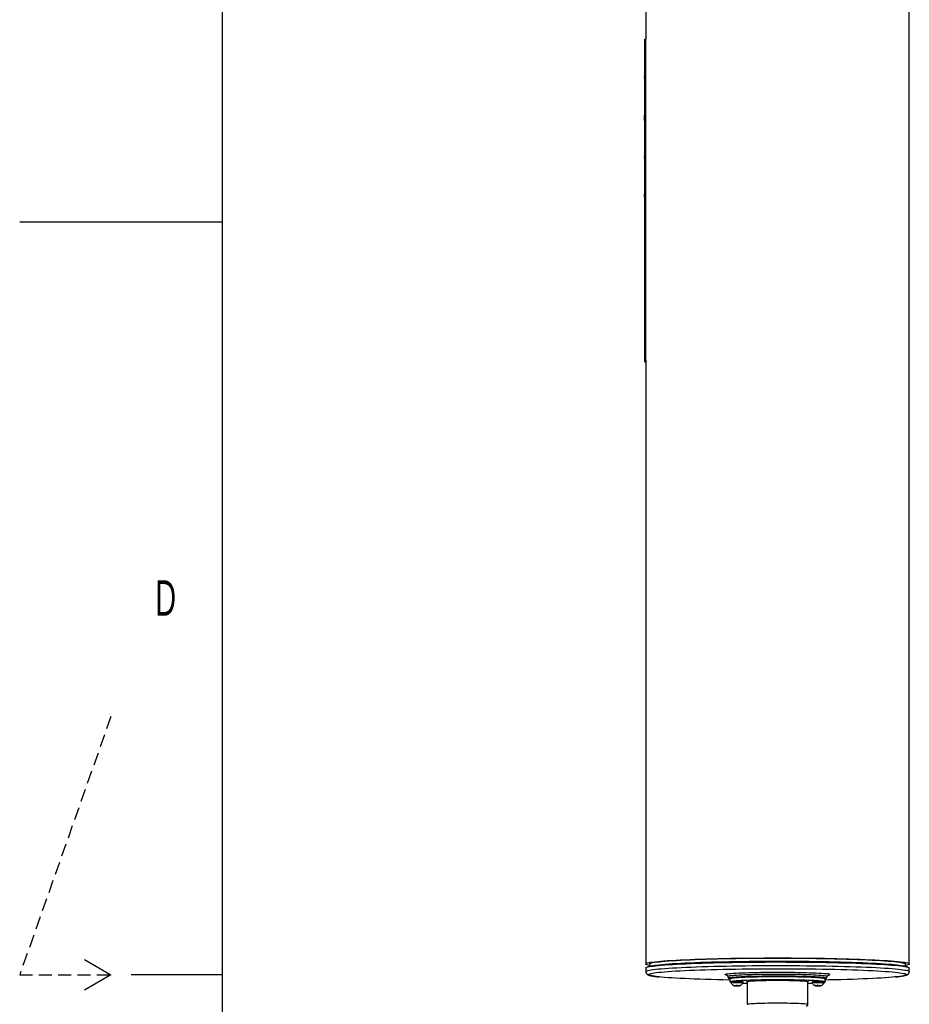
# Model space of a CAD drawing. Extents: x 0 to 8410, y 0 to 5940.
# Tile 36 of 158: x 0 to 878, y 2941 to 3912. Entities that reach past the tile are written whole.
import ezdxf

# ---------------------------------------------------------------- set-up
doc = ezdxf.new("R2010")
doc.units = 0
doc.header["$LTSCALE"] = 10
doc.linetypes.add('HIDDEN', pattern=[1.905, 1.27, -0.635])
doc.layers.get('0').update_dxf_attribs({"linetype": 'CONTINUOUS'})
doc.styles.add('SLDTEXTSTYLE0', font='TXT', dxfattribs={"width": 0.605})

msp = doc.modelspace()

# ---------------------------------------------------------------- linework, layer by layer
at = {"color": 7, "linetype": 'CONTINUOUS'}
for p, q in [((200, 100), (200, 5840)), ((617.648026, 4008.630564), (617.648026, 3892.463734)), ((877.648016, 2980.701496), (877.648016, 4008.630564)), ((616.448005, 3888.126661), (616.648039, 3888.126661)), ((616.448005, 3888.126661), (616.448005, 3882.058908)), ((616.648039, 3892.463734), (617.648026, 3892.463734)), ((616.648039, 3577.79174), (616.648039, 3892.463734)), ((617.648026, 3577.79174), (617.648026, 3892.463734)), ((616.448005, 3882.058908), (616.648039, 3882.058908)), ((616.448005, 3882.058908), (616.448005, 3855.839779)), ((616.648039, 3854.30174), (616.423031, 3854.30174)), ((616.448005, 3855.839779), (616.648039, 3855.839779)), ((616.448005, 3854.407598), (616.448005, 3855.839779)), ((616.448005, 3853.59626), (616.648039, 3853.59626)), ((616.448005, 3834.106733), (616.648039, 3834.106733)), ((616.423031, 3817.608406), (616.648039, 3817.608406)), ((616.448005, 3817.631533), (616.648039, 3817.631533)), ((616.448005, 3812.32362), (616.448005, 3817.456533)), ((616.448005, 3812.307646), (616.648039, 3812.307646)), ((616.448005, 3811.216404), (616.448005, 3808.003713)), ((616.448005, 3808.003713), (616.648039, 3808.003713)), ((616.448005, 3808.003713), (616.448005, 3800.463964)), ((616.448005, 3800.463964), (616.648039, 3800.463964)), ((616.448005, 3797.574093), (616.648039, 3797.574093)), ((616.448005, 3787.624409), (616.648039, 3787.624409)), ((616.448005, 3787.624409), (616.448005, 3784.313251)), ((616.448005, 3784.313251), (616.448005, 3776.781132)), ((616.448005, 3784.313251), (616.648039, 3784.313251)), ((616.448005, 3776.781132), (616.648039, 3776.781132)), ((616.448005, 3775.632908), (616.448005, 3776.781132)), ((616.448005, 3775.632908), (616.648039, 3775.632908)), ((616.448005, 3775.632908), (616.448005, 3769.565393)), ((616.448005, 3769.565393), (616.648039, 3769.565393)), ((616.448005, 3769.565393), (616.448005, 3762.033274)), ((616.448005, 3762.033274), (616.648039, 3762.033274)), ((616.448005, 3762.033274), (616.448005, 3751.164247)), ((616.448005, 3751.164247), (616.648039, 3751.164247)), ((616.448005, 3751.164247), (616.448005, 3747.362663)), ((616.448005, 3747.362663), (616.448005, 3739.838411)), ((616.448005, 3747.362663), (616.648039, 3747.362663)), ((616.448005, 3739.838411), (616.648039, 3739.838411)), ((616.448005, 3737.148334), (616.448005, 3739.838411)), ((616.448005, 3737.148334), (616.648039, 3737.148334)), ((616.448005, 3737.148334), (616.448005, 3731.080582)), ((616.448005, 3731.080582), (616.648039, 3731.080582)), ((616.448005, 3731.080582), (616.448005, 3720.842649)), ((0, 3712.5), (200, 3712.5)), ((616.423031, 3702.127745), (616.648039, 3702.127745)), ((616.448005, 3702.159216), (616.648039, 3702.159216)), ((616.423031, 3698.080351), (616.448005, 3698.080351)), ((616.448005, 3698.663761), (616.648039, 3698.663761)), ((616.448005, 3698.663761), (616.448005, 3692.596008)), ((616.448005, 3692.596008), (616.648039, 3692.596008)), ((616.448005, 3692.596008), (616.448005, 3675.650884)), ((616.423031, 3662.942936), (616.648039, 3662.942936)), ((616.448005, 3662.95581), (616.648039, 3662.95581)), ((616.448005, 3662.605812), (616.448005, 3662.375976)), ((616.448005, 3662.375976), (616.648039, 3662.375976)), ((616.448005, 3662.375976), (616.448005, 3660.433342)), ((616.448005, 3660.433342), (616.648039, 3660.433342)), ((616.448005, 3660.433342), (616.448005, 3658.482363)), ((616.448005, 3653.485348), (616.423031, 3653.485348)), ((616.448005, 3658.482363), (616.648039, 3658.482363)), ((616.448005, 3658.482363), (616.448005, 3650.441696)), ((616.448005, 3650.441696), (616.648039, 3650.441696)), ((616.448005, 3650.441696), (616.448005, 3644.902756)), ((616.448005, 3642.235567), (616.648039, 3642.235567)), ((616.423031, 3637.702276), (616.448005, 3637.702276)), ((616.448005, 3640.024235), (616.648039, 3640.024235)), ((616.448005, 3640.024235), (616.448005, 3636.422207)), ((616.448005, 3636.422207), (616.448005, 3631.06065)), ((616.448005, 3631.06065), (616.448005, 3621.971418)), ((616.448005, 3631.06065), (616.648039, 3631.06065)), ((616.448005, 3621.971418), (616.648039, 3621.971418)), ((616.448005, 3602.080633), (616.648039, 3602.080633)), ((616.423031, 3579.994013), (616.648039, 3579.994013)), ((616.448005, 3580.009748), (616.648039, 3580.009748)), ((616.648039, 3574.370672), (616.648039, 3577.79174)), ((616.648039, 3577.79174), (617.648026, 3577.79174)), ((616.648039, 3574.370672), (617.648026, 3574.370672)), ((617.648026, 3576.081087), (617.648026, 3577.79174)), ((617.648026, 3576.081087), (617.648026, 2980.701496)), ((64.019238, 2985), (90, 2970)), ((621.397992, 2980.701496), (621.397992, 2978.198816)), ((873.89802, 2978.198816), (873.89802, 2980.701496)), ((617.648026, 2976.700832), (617.648026, 2973.209311)), ((623.244544, 2978.685905), (619.549414, 2977.71125)), ((875.746643, 2977.71125), (872.051498, 2978.685905)), ((877.648016, 2973.209311), (877.648016, 2976.700832)), ((90, 2970), (64.019238, 2955)), ((200, 2970), (110, 2970)), ((698.599001, 2968.436171), (699.389567, 2966.745784)), ((700.64803, 2966.216614), (700.64803, 2963.219692)), ((701.648017, 2963.219692), (701.648017, 2962.220718)), ((713.648012, 2962.220718), (713.648012, 2963.219692)), ((717.64802, 2963.443925), (717.64802, 2940.921952)), ((777.648022, 2949.911048), (777.648022, 2963.443925)), ((781.64803, 2963.219692), (781.64803, 2962.220718)), ((793.648025, 2962.220718), (793.648025, 2963.219692)), ((794.648012, 2963.219692), (794.648012, 2966.216614)), ((795.906474, 2966.745784), (796.697041, 2968.436171)), ((705.382963, 2959.052135), (705.382963, 2959.263255)), ((709.913065, 2959.501316), (709.913065, 2959.116151)), ((785.382976, 2959.052135), (785.382976, 2959.263255)), ((789.913078, 2959.501316), (789.913078, 2959.116151)), ((777.648022, 2944.237162), (777.648022, 2949.59407)), ((777.648022, 2940.921952), (777.648022, 2943.956782))]:
    msp.add_line(p, q, dxfattribs=at)
at = {"color": 8, "linetype": 'CONTINUOUS'}
for p, q in [((616.448005, 3811.948826), (616.648039, 3811.948826)), ((616.448005, 3811.216404), (616.648039, 3811.216404)), ((616.448005, 3720.842649), (616.648039, 3720.842649)), ((616.448005, 3715.370943), (616.648039, 3715.370943)), ((616.448005, 3675.650884), (616.648039, 3675.650884)), ((616.448005, 3644.902756), (616.648039, 3644.902756)), ((616.448005, 3636.422207), (616.648039, 3636.422207)), ((795.917442, 2966.792752), (795.906474, 2966.745784)), ((796.708187, 2968.483855), (796.697279, 2968.436648))]:
    msp.add_line(p, q, dxfattribs=at)
at = {"color": 7, "linetype": 'HIDDEN'}
for p, q in [((90, 3224.571429), (0, 2970)), ((0, 2970), (90, 2970))]:
    msp.add_line(p, q, dxfattribs=at)
at = {"color": 7, "linetype": 'CONTINUOUS', "flags": 128}
for points in [[(617.648026, 2976.700832), (617.691835, 2976.854731), (618.042191, 2977.162172), (618.74189, 2977.468421), (619.789144, 2977.772643), (621.181091, 2978.073885), (622.913947, 2978.371431), (624.983063, 2978.664448), (627.382865, 2978.952219), (630.106887, 2979.23391), (633.147766, 2979.508807), (636.497309, 2979.776074), (640.146514, 2980.034997), (644.085517, 2980.285098), (648.303708, 2980.525424), (652.789732, 2980.755498), (657.53146, 2980.974604), (662.516137, 2981.182148), (667.730292, 2981.377651), (673.159917, 2981.560518), (678.790321, 2981.730391), (684.606364, 2981.886556), (690.592369, 2982.028891), (696.732184, 2982.156684), (703.009238, 2982.269933), (709.406634, 2982.368042), (715.907147, 2982.451011), (722.493222, 2982.518365), (729.147097, 2982.570102), (735.850861, 2982.605984), (742.586394, 2982.626011), (749.335607, 2982.629945), (756.08026, 2982.618024), (762.802174, 2982.59001), (769.483259, 2982.54626), (776.105454, 2982.486655), (782.650938, 2982.411434), (789.102068, 2982.320954), (795.441439, 2982.215216), (801.651975, 2982.094576), (807.716926, 2981.959512), (813.619932, 2981.810142), (819.345077, 2981.647064), (824.876984, 2981.470754), (830.200663, 2981.281449), (835.301807, 2981.079866), (840.166619, 2980.866362), (844.782045, 2980.641772), (849.135628, 2980.406453), (853.215595, 2980.161239), (857.010981, 2979.906608), (860.511532, 2979.643394), (863.707831, 2979.372193), (866.591265, 2979.093839), (869.154026, 2978.809048), (871.38926, 2978.518535), (873.290887, 2978.223135), (874.853795, 2977.923681), (876.073798, 2977.62077), (876.947572, 2977.315595), (877.472793, 2977.008631), (877.648016, 2976.700832)], [(621.397992, 2979.287555), (620.104929, 2979.554107), (618.971249, 2979.857613), (618.184408, 2980.163385), (617.746612, 2980.470588), (617.658993, 2980.778505), (617.92179, 2981.086065), (618.534287, 2981.392671), (619.494876, 2981.69749), (620.800992, 2981.999447), (622.449001, 2982.298066), (624.434551, 2982.592275), (626.752248, 2982.881476), (629.395863, 2983.164718), (632.358273, 2983.441402), (635.631462, 2983.710577), (639.206668, 2983.971764), (643.074175, 2984.22413), (647.223612, 2984.46696), (651.643773, 2984.699537), (656.322738, 2984.921505), (661.247899, 2985.132028), (666.405996, 2985.330631), (671.78311, 2985.516717), (677.364727, 2985.689809), (683.135798, 2985.84943), (689.080795, 2985.995223), (695.183715, 2986.126711), (701.428016, 2986.243655), (707.796951, 2986.345579), (714.273324, 2986.432363), (720.83964, 2986.503651), (727.478256, 2986.559321), (734.171232, 2986.599137), (740.900537, 2986.623098), (747.648021, 2986.631085)], [(621.397992, 2980.701496), (621.44204, 2980.853488), (621.793767, 2981.157114), (622.496327, 2981.459429), (623.547664, 2981.759598), (624.944916, 2982.056906), (626.684149, 2982.350399), (628.760537, 2982.639243), (631.168296, 2982.922723), (633.900692, 2983.200003), (636.950126, 2983.47037), (640.308102, 2983.732988), (643.965264, 2983.987142), (647.91139, 2984.232117), (652.135482, 2984.467317), (656.625827, 2984.692027), (661.369851, 2984.905531), (666.354319, 2985.107352), (671.565404, 2985.296895), (676.988532, 2985.473682), (682.608595, 2985.637118), (688.409945, 2985.786726), (694.376399, 2985.922267), (700.491329, 2986.043264), (706.737687, 2986.14936), (713.098069, 2986.240198), (719.554742, 2986.315657), (726.089736, 2986.375501), (732.684811, 2986.419489), (739.32158, 2986.447503), (745.981564, 2986.459543), (752.646198, 2986.45549), (759.296914, 2986.435463), (765.915146, 2986.399462), (772.482445, 2986.347486), (778.980544, 2986.279895), (785.391321, 2986.196687), (791.696896, 2986.09822), (797.879686, 2985.984613), (803.922495, 2985.856344), (809.808423, 2985.713651), (815.521141, 2985.557129), (821.044644, 2985.386898), (826.363614, 2985.203673), (831.463178, 2985.007932), (836.329123, 2984.80015), (840.947887, 2984.581043), (845.306625, 2984.350969), (849.393179, 2984.110882), (853.196134, 2983.861138), (856.704911, 2983.602692), (859.909733, 2983.33614), (862.801661, 2983.062198), (865.372648, 2982.781698), (867.615482, 2982.495477), (869.523963, 2982.204129), (871.092757, 2981.908609), (872.317483, 2981.609871), (873.194744, 2981.30839), (873.722082, 2981.00536), (873.89802, 2980.701496)], [(623.244544, 2978.685905), (623.547664, 2978.762676), (624.944916, 2979.059984), (626.684149, 2979.353477), (628.760537, 2979.642321), (631.168296, 2979.925801), (633.900692, 2980.203201), (636.950126, 2980.473449), (640.308102, 2980.736067), (643.965264, 2980.990221), (647.91139, 2981.235315), (652.135482, 2981.470396), (656.625827, 2981.695105), (661.369851, 2981.908609), (666.354319, 2982.110431), (671.565404, 2982.300093), (676.988532, 2982.476761), (682.608595, 2982.640197), (688.409945, 2982.789924), (694.376399, 2982.925464), (700.491329, 2983.046343), (706.737687, 2983.152439), (713.098069, 2983.243396), (719.554742, 2983.318736), (726.089736, 2983.378579), (732.684811, 2983.422567), (739.32158, 2983.450581), (745.981564, 2983.462622), (752.646198, 2983.458688), (759.296914, 2983.43866), (765.915146, 2983.40254), (772.482445, 2983.350684), (778.980544, 2983.282973), (785.391321, 2983.199765), (791.696896, 2983.101298), (797.879686, 2982.987692), (803.922495, 2982.859423), (809.808423, 2982.716848), (815.521141, 2982.560207), (821.044644, 2982.390096), (826.363614, 2982.206871), (831.463178, 2982.011129), (836.329123, 2981.803347), (840.947887, 2981.584122), (845.306625, 2981.354167), (849.393179, 2981.11396), (853.196134, 2980.864336), (856.704911, 2980.605771), (859.909733, 2980.339219), (862.801661, 2980.065276), (865.372648, 2979.784777), (867.615482, 2979.498555), (869.523963, 2979.207208), (871.092757, 2978.911807), (872.051498, 2978.685905)], [(747.648021, 2986.631085), (754.395505, 2986.623098), (761.12481, 2986.599137), (767.817786, 2986.559321), (774.456402, 2986.503651), (781.022718, 2986.432363), (787.49909, 2986.345579), (793.868025, 2986.243655), (800.112327, 2986.126711), (806.215247, 2985.995223), (812.160244, 2985.84943), (817.931315, 2985.689809), (823.512932, 2985.516717), (828.890046, 2985.330631), (834.048142, 2985.132028), (838.973304, 2984.921505), (843.652269, 2984.699537), (848.07243, 2984.46696), (852.221867, 2984.22413), (856.089374, 2983.971764), (859.66458, 2983.710577), (862.937769, 2983.441402), (865.900179, 2983.164718), (868.543794, 2982.881476), (870.861491, 2982.592275), (872.847041, 2982.298066), (874.495079, 2981.999447), (875.801136, 2981.69749), (876.76174, 2981.392671), (877.374267, 2981.086065), (877.637064, 2980.778505), (877.549445, 2980.470588), (877.111634, 2980.163385), (876.324808, 2979.857613), (875.191098, 2979.554107), (873.89802, 2979.287555)], [(627.915611, 2972.143938), (628.054281, 2972.1617), (630.476346, 2972.446849), (633.224984, 2972.725798), (636.292537, 2972.997715), (639.670452, 2973.261883), (643.34931, 2973.517587), (647.31889, 2973.763992), (651.568105, 2974.000623), (656.085094, 2974.226643), (660.85728, 2974.441459), (665.871402, 2974.644472), (671.113422, 2974.835088), (676.568767, 2975.012948), (682.222208, 2975.177337), (688.058039, 2975.327899), (694.059929, 2975.464274), (700.211188, 2975.585868), (706.49465, 2975.692679), (712.892821, 2975.783994), (719.387849, 2975.85993), (725.961676, 2975.920131), (732.595911, 2975.964357), (739.272138, 2975.99261), (745.97167, 2976.00465), (752.675881, 2976.000597), (759.366115, 2975.98045), (766.023656, 2975.944211), (772.629967, 2975.891997), (779.166689, 2975.823929), (785.615524, 2975.740244), (791.958561, 2975.641181), (798.178097, 2975.526978), (804.256787, 2975.397875), (810.177704, 2975.254347), (815.924337, 2975.096871), (821.480682, 2974.925687), (826.831212, 2974.741389), (831.961086, 2974.544455), (836.855938, 2974.335481), (841.50215, 2974.114944), (845.886787, 2973.883559), (849.9976, 2973.642041), (853.823146, 2973.390867), (857.352784, 2973.130872), (860.57665, 2972.862651), (863.485744, 2972.587158), (866.071989, 2972.30499), (868.159016, 2972.040345)], [(701.366802, 2971.271445), (702.1104, 2971.336414), (704.30099, 2971.504142), (706.787696, 2971.663048), (709.55353, 2971.81194), (712.579569, 2971.949984), (715.845158, 2972.076108), (719.328006, 2972.189595), (723.004302, 2972.289492), (726.84892, 2972.375204), (730.835637, 2972.446133), (734.937211, 2972.501923), (739.1256, 2972.541978), (743.372192, 2972.566058), (747.648021, 2972.574164), (751.923849, 2972.566058), (756.170442, 2972.541978), (760.358831, 2972.501923), (764.460405, 2972.446133), (768.447121, 2972.375204), (772.29174, 2972.289492), (775.968035, 2972.189595), (779.450884, 2972.076108), (782.716473, 2971.949984), (785.742512, 2971.81194), (788.508346, 2971.663048), (790.995052, 2971.504142), (793.185642, 2971.336414), (795.065155, 2971.161057), (796.072175, 2971.048643)], [(700.64803, 2964.830925), (700.211188, 2964.838912), (694.059929, 2964.960505), (688.058039, 2965.096881), (682.222208, 2965.247442), (676.568767, 2965.411832), (671.113422, 2965.589692), (665.871402, 2965.780308), (660.85728, 2965.983321), (656.085094, 2966.198136), (651.568105, 2966.424157), (647.31889, 2966.660787), (643.34931, 2966.907193), (639.670452, 2967.162897), (636.292537, 2967.427065), (633.224984, 2967.698981), (630.966684, 2967.92524)], [(700.562825, 2966.450383), (700.678816, 2966.494729), (701.376905, 2966.677834), (702.417543, 2966.857602), (703.793069, 2967.032601), (705.493292, 2967.201521), (707.505604, 2967.363169), (709.815135, 2967.516233), (712.404748, 2967.65988), (715.255281, 2967.79268), (718.345632, 2967.913796), (721.652945, 2968.022515), (725.152721, 2968.117763), (728.819033, 2968.198826), (732.62476, 2968.265344), (736.541709, 2968.316724), (740.540882, 2968.352486), (744.592687, 2968.372394), (748.667081, 2968.376448), (752.733966, 2968.364407), (756.76318, 2968.336512), (760.724922, 2968.293001), (764.589836, 2968.233992), (768.329313, 2968.160083), (771.915665, 2968.071749), (775.322368, 2967.969825), (778.524181, 2967.854788), (781.497379, 2967.727591), (784.219971, 2967.589309), (786.671808, 2967.440893), (788.834711, 2967.283298), (790.692707, 2967.117836), (792.231997, 2966.945698), (793.441226, 2966.768195), (794.311395, 2966.586639), (794.736704, 2966.448953)], [(700.64803, 2966.216614), (700.826874, 2966.403415), (701.362064, 2966.588785), (702.249517, 2966.771414), (703.482469, 2966.949751), (705.051561, 2967.122604), (706.944814, 2967.288424), (709.147861, 2967.446138), (711.643925, 2967.594554), (714.413991, 2967.732479), (717.436989, 2967.858841), (720.689943, 2967.972686), (724.148025, 2968.073179), (727.784952, 2968.159487), (731.573065, 2968.231012), (735.483518, 2968.287279), (739.486565, 2968.32781), (743.551692, 2968.352248), (747.648021, 2968.360354), (751.74435, 2968.352248), (755.809476, 2968.32781), (759.812524, 2968.287279), (763.722976, 2968.231012), (767.51109, 2968.159487), (771.148016, 2968.073179), (774.606099, 2967.972686), (777.859052, 2967.858841), (780.882051, 2967.732479), (783.652117, 2967.594554), (786.148181, 2967.446138), (788.351228, 2967.288424), (790.24448, 2967.122604), (791.813573, 2966.949751), (793.046524, 2966.771414), (793.933978, 2966.588785), (794.469168, 2966.403415), (794.648012, 2966.216614)], [(700.64803, 2963.219692), (700.826874, 2963.406493), (701.362064, 2963.591983), (702.249517, 2963.774492), (703.482469, 2963.952948), (705.051561, 2964.125683), (706.944814, 2964.291622), (709.147861, 2964.449336), (711.643925, 2964.597632), (714.413991, 2964.735557), (717.436989, 2964.861919), (720.689943, 2964.975764), (724.148025, 2965.076258), (727.784952, 2965.162565), (731.573065, 2965.23421), (735.483518, 2965.290477), (739.486565, 2965.330889), (743.551692, 2965.355326), (747.648021, 2965.363433), (751.74435, 2965.355326), (755.809476, 2965.330889), (759.812524, 2965.290477), (763.722976, 2965.23421), (767.51109, 2965.162565), (771.148016, 2965.076258), (774.606099, 2964.975764), (777.859052, 2964.861919), (780.882051, 2964.735557), (783.652117, 2964.597632), (786.148181, 2964.449336), (788.351228, 2964.291622), (790.24448, 2964.125683), (791.813573, 2963.952948), (793.046524, 2963.774492), (793.933978, 2963.591983), (794.469168, 2963.406493), (794.648012, 2963.219692), (794.469168, 2963.032891), (793.933978, 2962.847401), (793.679585, 2962.786724)], [(703.922977, 2962.435295), (705.209752, 2962.470819), (706.649741, 2962.490608), (708.152434, 2962.493469), (709.623446, 2962.479164), (710.970333, 2962.448646), (712.108453, 2962.403824), (712.966343, 2962.347438), (713.490029, 2962.283065), (713.646641, 2962.214877), (713.646015, 2962.213685)], [(717.248013, 2963.219692), (717.426231, 2963.369657), (717.958769, 2963.517715), (718.839368, 2963.662435), (720.057716, 2963.80191), (721.599569, 2963.93459), (723.446807, 2964.058806), (725.577762, 2964.173247), (727.967491, 2964.276482), (730.58792, 2964.36732), (733.408412, 2964.444806), (736.395826, 2964.507868), (739.515146, 2964.55579), (742.729863, 2964.588096), (746.002188, 2964.604308), (749.293854, 2964.604308), (752.566179, 2964.588096), (755.780896, 2964.55579), (758.900216, 2964.507868), (761.88763, 2964.444806), (764.708122, 2964.36732), (767.328551, 2964.276482), (769.71828, 2964.173247), (771.849235, 2964.058806), (773.696473, 2963.93459), (775.238325, 2963.80191), (776.456674, 2963.662435), (777.337273, 2963.517715), (777.869811, 2963.369657), (778.048029, 2963.219692), (777.869811, 2963.069727), (777.648022, 2962.995459)], [(717.64802, 2962.995459), (717.426231, 2963.069727), (717.248013, 2963.219692)], [(783.92299, 2962.435295), (785.209765, 2962.470819), (786.649724, 2962.490608), (788.152447, 2962.493469), (789.623459, 2962.479164), (790.970346, 2962.448646), (792.108467, 2962.403824), (792.966326, 2962.347438), (793.490043, 2962.283065), (793.646654, 2962.214877), (793.646028, 2962.213685)], [(863.945504, 2967.884828), (863.485744, 2967.837622), (860.57665, 2967.562129), (857.352784, 2967.293908), (853.823146, 2967.033913), (849.9976, 2966.782739), (845.886787, 2966.541221), (841.50215, 2966.309835), (836.855938, 2966.089298), (831.961086, 2965.880324), (826.831212, 2965.68339), (821.480682, 2965.499093), (815.924337, 2965.327908), (810.177704, 2965.170433), (804.256787, 2965.026905), (798.178097, 2964.89792), (794.648012, 2964.830925)]]:
    msp.add_lwpolyline(points, dxfattribs=at)
at = {"color": 8, "linetype": 'CONTINUOUS', "flags": 128}
for points in [[(617.648026, 2973.209669), (617.691835, 2973.363211), (618.042191, 2973.670651), (618.74189, 2973.9769), (619.789144, 2974.281003), (621.181091, 2974.582245), (622.913947, 2974.879791), (624.983063, 2975.172927), (627.382865, 2975.460698), (630.106887, 2975.74239), (633.147766, 2976.017167), (636.497309, 2976.284553), (640.146514, 2976.543476), (644.085517, 2976.793458), (648.303708, 2977.033903), (652.789732, 2977.263858), (657.53146, 2977.482964), (662.516137, 2977.690627), (667.730292, 2977.88613), (673.159917, 2978.068997), (678.790321, 2978.238751), (684.606364, 2978.395035), (690.592369, 2978.537251), (696.732184, 2978.665163), (703.009238, 2978.778412), (709.406634, 2978.876521), (715.907147, 2978.959491), (722.493222, 2979.026844), (729.147097, 2979.078581), (735.850861, 2979.114463), (742.586394, 2979.134371), (749.335607, 2979.138424), (756.08026, 2979.126384), (762.802174, 2979.098489), (769.483259, 2979.05462), (776.105454, 2978.995134), (782.650938, 2978.919913), (789.102068, 2978.829314), (795.441439, 2978.723575), (801.651975, 2978.603055), (807.716926, 2978.467872), (813.619932, 2978.318621), (819.345077, 2978.155543), (824.876984, 2977.979113), (830.200663, 2977.789928), (835.301807, 2977.588226), (840.166619, 2977.374842), (844.782045, 2977.150251), (849.135628, 2976.914932), (853.215595, 2976.669719), (857.010981, 2976.415088), (860.511532, 2976.151873), (863.707831, 2975.880672), (866.591265, 2975.602319), (869.154026, 2975.317528), (871.38926, 2975.027015), (873.290887, 2974.731614), (874.853795, 2974.432041), (876.073798, 2974.129249), (876.947572, 2973.823954), (877.472793, 2973.516991), (877.648016, 2973.209311)], [(630.966684, 2967.92524), (630.476346, 2967.977931), (628.054281, 2968.263079), (625.965556, 2968.553712), (624.215981, 2968.848993), (622.810444, 2969.14797), (621.752819, 2969.449927), (621.046146, 2969.754149), (620.692273, 2970.059444), (620.692273, 2970.365335), (621.046146, 2970.67075), (621.752819, 2970.974852), (622.810444, 2971.27681), (624.215981, 2971.575906), (625.965556, 2971.871068), (627.915611, 2972.143938)], [(697.679361, 2969.593455), (697.454175, 2969.632675), (696.57596, 2969.823648), (696.046611, 2970.017363), (695.869764, 2970.21239), (696.046611, 2970.407416), (696.57596, 2970.601131), (697.454175, 2970.792224), (698.675265, 2970.979263), (700.230887, 2971.161057), (701.366802, 2971.271445)], [(698.598286, 2968.437721), (698.587855, 2968.483855), (698.764583, 2968.673636), (699.293544, 2968.861987), (700.170865, 2969.047715), (701.390287, 2969.229271), (702.942988, 2969.405581), (704.817792, 2969.575216), (707.0012, 2969.736983), (709.477445, 2969.88969), (712.228736, 2970.032265), (715.235194, 2970.163633), (718.475213, 2970.282962), (721.925428, 2970.389416), (725.560954, 2970.482041), (729.355624, 2970.560242), (733.28208, 2970.623543), (737.312069, 2970.671346), (741.416504, 2970.703532), (745.565852, 2970.719625), (749.73019, 2970.719625), (753.879537, 2970.703532), (757.983973, 2970.671346), (762.013962, 2970.623543), (765.940418, 2970.560242), (769.735088, 2970.482041), (773.370614, 2970.389416), (776.820829, 2970.282962), (780.060848, 2970.163633), (783.067306, 2970.032265), (785.818597, 2969.88969), (788.294842, 2969.736983), (790.47825, 2969.575216), (792.353054, 2969.405581), (793.905755, 2969.229271), (795.125177, 2969.047715), (796.002498, 2968.861987), (796.531459, 2968.673636), (796.708187, 2968.483855), (796.708187, 2968.483855)], [(868.159016, 2972.040345), (868.328174, 2972.01698), (870.24798, 2971.723964), (871.826103, 2971.426775), (873.058101, 2971.126129), (873.940577, 2970.82298), (874.471029, 2970.518162), (874.648025, 2970.21239)], [(699.389567, 2966.745784), (699.423304, 2966.887523), (699.780335, 2967.076232), (700.491776, 2967.262914), (701.552322, 2967.446019), (702.954163, 2967.624356), (704.6869, 2967.796494), (706.737717, 2967.961242), (709.091415, 2968.117287), (711.73056, 2968.263676), (714.635631, 2968.398978), (717.78511, 2968.522479), (721.155693, 2968.633224), (724.722406, 2968.730261), (728.458872, 2968.812992), (732.337376, 2968.880703), (736.329248, 2968.933036), (740.404924, 2968.969514), (744.534244, 2968.989899), (748.686602, 2968.993952), (752.831271, 2968.981673), (756.937554, 2968.953301), (760.975053, 2968.908836), (764.913907, 2968.848755), (768.724909, 2968.773414), (772.379895, 2968.683531), (775.851747, 2968.579461), (779.114803, 2968.462278), (782.144895, 2968.332698), (784.91958, 2968.191792), (787.418296, 2968.040397), (789.622595, 2967.879941), (791.516116, 2967.71126), (793.08485, 2967.535903), (794.317206, 2967.354943), (795.204034, 2967.16993), (795.738747, 2966.982056), (795.917442, 2966.792752), (795.917442, 2966.792752)], [(700.64803, 2965.949466), (700.328489, 2966.12363), (700.328489, 2966.309478), (700.562825, 2966.450383)], [(795.011421, 2966.216614), (794.836094, 2966.030886), (794.648012, 2965.949466)], [(794.736704, 2966.448953), (794.836094, 2966.402222), (795.011421, 2966.216614)], [(874.648025, 2970.21239), (874.471029, 2969.906737), (873.940577, 2969.6018), (873.058101, 2969.298651), (871.826103, 2968.998005), (870.24798, 2968.700816), (868.328174, 2968.4078), (866.071989, 2968.11979), (863.945504, 2967.884828)], [(717.648049, 2940.920522), (717.692008, 2940.995981), (718.043228, 2941.143324), (718.741527, 2941.288044), (719.778707, 2941.428353), (721.14267, 2941.562821), (722.817352, 2941.689779), (724.783173, 2941.807796), (727.017035, 2941.915323), (729.492804, 2942.011287), (732.18139, 2942.094375), (735.051354, 2942.163755), (738.068988, 2942.218711), (741.198918, 2942.258288), (744.404455, 2942.282249), (747.648021, 2942.290236), (750.891586, 2942.282249), (754.097124, 2942.258288), (757.227054, 2942.218711), (760.244688, 2942.163755), (763.114651, 2942.094375), (765.803238, 2942.011287), (768.279006, 2941.915323), (770.512869, 2941.807796), (772.47869, 2941.689779), (774.153372, 2941.562821), (775.517335, 2941.428353), (776.554515, 2941.288044), (777.252813, 2941.143324), (777.604034, 2940.995981), (777.648022, 2940.922191)]]:
    msp.add_lwpolyline(points, dxfattribs=at)
at = {"color": 8, "linetype": 'CONTINUOUS'}
for centre, radius, start, end in [((796.179032, 2964.33267), 6.716823, 61.089049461, 90.911544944), ((798.11222, 2971.607421), 1.916471, 271.134718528, 313.287968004)]:
    msp.add_arc(centre, radius, start, end, dxfattribs=at)
at = {"color": 7, "linetype": 'CONTINUOUS'}
for centre, radius, start, end in [((701.8006, 2964.465783), 1.697398, 227.23275746, 265.991084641), ((703.478296, 2955.981875), 7.465649, 86.585228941, 104.191289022), ((703.442202, 2955.599177), 6.853004, 85.977087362, 105.16019331), ((707.564001, 2907.966521), 55.587121, 83.716388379, 93.755631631), ((732.53201, 3358.600371), 397.309783, 267.228119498, 267.853087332), ((762.949898, 3354.018789), 392.724454, 272.144855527, 272.791081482), ((783.478268, 2955.982311), 7.465216, 86.584714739, 104.191803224), ((783.442177, 2955.599568), 6.852616, 85.976540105, 105.160740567), ((787.564005, 2907.966122), 55.587519, 83.716424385, 93.755595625)]:
    msp.add_arc(centre, radius, start, end, dxfattribs=at)
for points, knots in [([(616.448005, 3854.232599), (616.448005, 3854.224967), (616.448005, 3854.208636), (616.448005, 3853.809097), (616.448005, 3853.59626)], [0, 0, 0, 0, 0.4672925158, 1, 1, 1, 1]), ([(616.448005, 3853.59626), (616.448005, 3853.270769), (616.448005, 3852.619858), (616.448005, 3850.943931), (616.448005, 3848.697953), (616.448005, 3845.747886), (616.448005, 3842.245728), (616.448005, 3838.272426), (616.448005, 3835.49554), (616.448005, 3834.106733)], [0, 0, 0, 0, 0.1400967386, 0.2801633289, 0.4201570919, 0.5601286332, 0.7067443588, 0.8533337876, 1, 1, 1, 1]), ([(616.448005, 3834.106733), (616.448005, 3832.921684), (616.448005, 3830.552529), (616.448005, 3827.077494), (616.448005, 3823.915038), (616.448005, 3821.224853), (616.448005, 3819.198525), (616.448005, 3817.962076), (616.448005, 3817.741747), (616.448005, 3817.631533)], [0, 0, 0, 0, 0.1400989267, 0.2800863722, 0.4200103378, 0.5600018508, 0.706563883, 0.8532159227, 1, 1, 1, 1]), ([(616.448005, 3812.307646), (616.448005, 3812.23934), (616.448005, 3812.117365), (616.448005, 3812.000324), (616.448005, 3811.948826)], [0, 0, 0, 0, 0.5600011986, 1, 1, 1, 1]), ([(616.448005, 3811.948826), (616.448005, 3811.812668), (616.448005, 3811.569527), (616.448005, 3811.324303), (616.448005, 3811.216404)], [0, 0, 0, 0, 0.5599954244, 1, 1, 1, 1]), ([(616.448005, 3800.288965), (616.448005, 3800.174096), (616.448005, 3799.300191), (616.448005, 3798.376431), (616.448005, 3797.574093)], [0, 0, 0, 0, 0.1314433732, 1, 1, 1, 1]), ([(616.448005, 3797.574093), (616.448005, 3796.768597), (616.448005, 3795.158623), (616.448005, 3792.836311), (616.448005, 3790.844035), (616.448005, 3789.231948), (616.448005, 3788.34594), (616.448005, 3787.865035), (616.448005, 3787.624409)], [0, 0, 0, 0, 0.1401375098, 0.2800980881, 0.4197936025, 0.5595906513, 0.7796364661, 1, 1, 1, 1]), ([(616.448005, 3720.842649), (616.448005, 3719.82172), (616.448005, 3717.998818), (616.448005, 3716.173833), (616.448005, 3715.370943)], [0, 0, 0, 0, 0.5600568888, 1, 1, 1, 1]), ([(616.448005, 3715.370943), (616.448005, 3714.325622), (616.448005, 3712.236351), (616.448005, 3709.264791), (616.448005, 3706.713481), (616.448005, 3704.696588), (616.448005, 3703.29635), (616.448005, 3702.417641), (616.448005, 3702.245366), (616.448005, 3702.159216)], [0, 0, 0, 0, 0.1400666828, 0.2799496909, 0.4198323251, 0.5597624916, 0.7064035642, 0.8531788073, 1, 1, 1, 1]), ([(616.448005, 3701.809217), (616.448005, 3701.692395), (616.448005, 3700.953525), (616.448005, 3699.659042), (616.448005, 3699.002594), (616.448005, 3698.663761)], [0, 0, 0, 0, 0.083297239, 0.5268324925, 1, 1, 1, 1]), ([(616.448005, 3675.650884), (616.448005, 3674.797568), (616.448005, 3673.091129), (616.448005, 3670.539325), (616.448005, 3668.023802), (616.448005, 3665.826307), (616.448005, 3664.212446), (616.448005, 3663.200432), (616.448005, 3663.037388), (616.448005, 3662.95581)], [0, 0, 0, 0, 0.1402775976, 0.2805233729, 0.4204814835, 0.5601279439, 0.7066229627, 0.8532124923, 1, 1, 1, 1]), ([(616.448005, 3644.902756), (616.448005, 3644.374953), (616.448005, 3643.432515), (616.448005, 3642.601279), (616.448005, 3642.235567)], [0, 0, 0, 0, 0.5600389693, 1, 1, 1, 1]), ([(616.448005, 3642.235567), (616.448005, 3641.842401), (616.448005, 3641.140265), (616.448005, 3640.365267), (616.448005, 3640.024235)], [0, 0, 0, 0, 0.5599574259, 1, 1, 1, 1]), ([(616.448005, 3621.796181), (616.448005, 3621.681121), (616.448005, 3621.07958), (616.448005, 3619.152353), (616.448005, 3615.897874), (616.448005, 3611.769024), (616.448005, 3607.042289), (616.448005, 3603.734648), (616.448005, 3602.080633)], [0, 0, 0, 0, 0.0439705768, 0.2298829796, 0.415735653, 0.6103957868, 0.8051750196, 1, 1, 1, 1]), ([(616.448005, 3602.080633), (616.448005, 3600.581148), (616.448005, 3597.582994), (616.448005, 3593.142841), (616.448005, 3588.956747), (616.448005, 3585.302505), (616.448005, 3582.382621), (616.448005, 3580.493807), (616.448005, 3580.171151), (616.448005, 3580.009748)], [0, 0, 0, 0, 0.1401774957, 0.2802786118, 0.4202785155, 0.5602590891, 0.7068114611, 0.8533377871, 1, 1, 1, 1]), ([(617.686232, 2973.210742), (617.675534, 2973.092), (617.634696, 2972.638755), (617.893157, 2971.890231), (618.31594, 2971.17009), (618.816212, 2970.65094), (619.344847, 2970.25729), (619.959326, 2969.92129), (620.808576, 2969.579095), (621.947587, 2969.250716), (623.517609, 2968.912314), (625.35634, 2968.598048), (627.532871, 2968.296586), (629.299648, 2968.079478), (630.438677, 2967.963846), (630.672177, 2967.940142)], [0, 0, 0, 0, 0.0139326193, 0.0531818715, 0.0917769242, 0.1325401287, 0.1796764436, 0.2393297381, 0.3226911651, 0.456172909, 0.5820456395, 0.7159371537, 0.8433011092, 0.9678769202, 1, 1, 1, 1]), ([(864.233693, 2967.899134), (864.473558, 2967.922992), (865.616897, 2968.036715), (867.381543, 2968.248543), (869.521069, 2968.53594), (871.367998, 2968.837165), (872.971165, 2969.16051), (874.277141, 2969.508489), (875.25643, 2969.873601), (876.018245, 2970.293337), (876.614382, 2970.76842), (877.111587, 2971.356227), (877.545904, 2972.17497), (877.613316, 2972.857819), (877.648016, 2973.209311)], [0, 0, 0, 0, 0.0319164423, 0.1521323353, 0.2730759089, 0.3952603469, 0.5197781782, 0.6493885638, 0.7637765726, 0.834728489, 0.8810298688, 0.9219316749, 0.9598147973, 1, 1, 1, 1]), ([(697.319915, 2969.733526), (697.313338, 2969.735717), (697.293755, 2969.742238), (697.427131, 2969.688468), (697.716994, 2969.526268), (698.111201, 2969.175613), (698.46899, 2968.774503), (698.578819, 2968.443051), (698.600849, 2968.376567)], [0, 0, 0, 0, 0.127397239, 0.3793060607, 0.5856901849, 0.7712789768, 0.9541220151, 1, 1, 1, 1]), ([(699.430158, 2966.697027), (699.436607, 2966.675214), (699.494077, 2966.480835), (699.742635, 2966.313722), (700.031556, 2966.106895), (700.281234, 2966.004385), (700.506836, 2965.949289), (700.572988, 2965.933134)], [0, 0, 0, 0, 0.0261793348, 0.2332849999, 0.4796684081, 0.8474280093, 1, 1, 1, 1]), ([(701.686671, 2962.177564), (701.712115, 2962.123179), (701.907292, 2961.706004), (702.436843, 2961.048678), (703.220425, 2960.252941), (704.062688, 2959.655239), (704.764173, 2959.268651), (705.191735, 2959.117033), (705.323985, 2959.070136)], [0, 0, 0, 0, 0.036828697, 0.2825023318, 0.5108861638, 0.7217839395, 0.913945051, 1, 1, 1, 1]), ([(710.136255, 2959.139516), (710.300202, 2959.202603), (710.925902, 2959.443372), (711.848802, 2960.053101), (712.815865, 2960.989744), (713.394674, 2961.700166), (713.59416, 2962.137778), (713.612785, 2962.178637)], [0, 0, 0, 0, 0.1118331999, 0.4268071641, 0.693788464, 0.9714097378, 1, 1, 1, 1]), ([(781.686654, 2962.177564), (781.712098, 2962.123179), (781.907277, 2961.705998), (782.436858, 2961.048686), (783.220435, 2960.252951), (784.062675, 2959.65523), (784.764157, 2959.268652), (785.191719, 2959.117033), (785.323968, 2959.070136)], [0, 0, 0, 0, 0.0368287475, 0.2825062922, 0.510890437, 0.7217835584, 0.9139449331, 1, 1, 1, 1]), ([(790.136268, 2959.139516), (790.300205, 2959.202604), (790.925896, 2959.44339), (791.848813, 2960.053089), (792.815877, 2960.989745), (793.394687, 2961.700165), (793.594173, 2962.137778), (793.612798, 2962.178637)], [0, 0, 0, 0, 0.1118273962, 0.4268068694, 0.6937883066, 0.9714097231, 1, 1, 1, 1]), ([(794.744154, 2965.939929), (794.816201, 2965.957451), (795.044181, 2966.012897), (795.307989, 2966.154908), (795.651585, 2966.312695), (795.819126, 2966.627648), (795.868208, 2966.719915)], [0, 0, 0, 0, 0.17132862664, 0.54214150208, 0.86586777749, 1, 1, 1, 1]), ([(796.704402, 2968.390991), (796.767167, 2968.53467), (796.931454, 2968.910747), (797.302823, 2969.29389), (797.650245, 2969.568669), (797.893581, 2969.699708), (798.004343, 2969.742918), (797.986522, 2969.737026), (797.980984, 2969.735195)], [0, 0, 0, 0, 0.1062454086, 0.27809651, 0.4550795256, 0.6527071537, 0.8920930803, 1, 1, 1, 1]), ([(707.138082, 2959.78873), (707.07565, 2959.628126), (706.967476, 2959.349855), (706.508422, 2959.151204), (705.96037, 2959.124857), (705.326342, 2959.255593), (704.794179, 2959.465503), (704.492359, 2959.634607), (704.394301, 2959.689547)], [0, 0, 0, 0, 0.2355525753, 0.4081316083, 0.5811298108, 0.7450623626, 0.9171736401, 1, 1, 1, 1]), ([(704.394301, 2959.689547), (704.608585, 2959.531623), (704.979857, 2959.258), (705.29263, 2959.069318), (705.409993, 2959.010637), (705.38031, 2959.050381), (705.379, 2959.052135)], [0, 0, 0, 0, 0.399859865, 0.6928025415, 0.9864430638, 1, 1, 1, 1]), ([(705.577632, 2959.224035), (705.636112, 2959.195773), (705.899848, 2959.068317), (706.448352, 2958.971891), (707.10181, 2958.947006), (707.650829, 2959.072854), (707.98256, 2959.266418), (708.114944, 2959.422215), (708.157947, 2959.472825)], [0, 0, 0, 0, 0.060436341, 0.2725599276, 0.4851879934, 0.6866763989, 0.8982196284, 1, 1, 1, 1]), ([(710.39181, 2959.72984), (710.116739, 2959.578128), (709.640154, 2959.315274), (708.851205, 2959.149382), (708.193361, 2959.154921), (707.645457, 2959.316866), (707.313424, 2959.549447), (707.181077, 2959.730056), (707.138082, 2959.78873)], [0, 0, 0, 0, 0.2355718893, 0.4081484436, 0.5811417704, 0.745076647, 0.9171836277, 1, 1, 1, 1]), ([(708.368232, 2959.180524), (708.382697, 2959.15705), (708.453838, 2959.041604), (708.798161, 2958.97261), (709.318097, 2958.970873), (709.724058, 2959.083827), (709.913065, 2959.136416)], [0, 0, 0, 0, 0.0815197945, 0.4009231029, 0.7210816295, 1, 1, 1, 1]), ([(710.139652, 2959.131171), (710.097212, 2959.111772), (709.951163, 2959.045012), (709.887038, 2959.087306), (709.965514, 2959.254253), (710.167511, 2959.492155), (710.336813, 2959.671561), (710.39181, 2959.72984)], [0, 0, 0, 0, 0.1069260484, 0.3679648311, 0.6153335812, 0.8750429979, 1, 1, 1, 1]), ([(787.138095, 2959.78873), (787.075666, 2959.628125), (786.967497, 2959.349851), (786.508403, 2959.151206), (785.960355, 2959.124855), (785.326327, 2959.255596), (784.794166, 2959.465492), (784.492362, 2959.634607), (784.394314, 2959.689547)], [0, 0, 0, 0, 0.2355531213, 0.4081366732, 0.5811352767, 0.7450682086, 0.917179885, 1, 1, 1, 1]), ([(784.394314, 2959.689547), (784.608588, 2959.531622), (784.979844, 2959.257997), (785.292602, 2959.069318), (785.410007, 2959.010637), (785.380323, 2959.050381), (785.379013, 2959.052135)], [0, 0, 0, 0, 0.3998544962, 0.692798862, 0.9864429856, 1, 1, 1, 1]), ([(785.577645, 2959.224035), (785.636125, 2959.195774), (785.899852, 2959.068322), (786.448346, 2958.971887), (787.101796, 2958.947008), (787.650842, 2959.07285), (787.982573, 2959.266418), (788.114957, 2959.422215), (788.15796, 2959.472825)], [0, 0, 0, 0, 0.060436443, 0.2725516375, 0.4851800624, 0.6866758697, 0.8982194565, 1, 1, 1, 1]), ([(790.391793, 2959.72984), (790.116732, 2959.578127), (789.640151, 2959.315263), (788.851198, 2959.149386), (788.193347, 2959.154917), (787.645469, 2959.316871), (787.313437, 2959.549447), (787.18109, 2959.730056), (787.138095, 2959.78873)], [0, 0, 0, 0, 0.2355666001, 0.4081511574, 0.5811453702, 0.7450753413, 0.9171832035, 1, 1, 1, 1]), ([(788.368245, 2959.180524), (788.382711, 2959.15705), (788.453852, 2959.041606), (788.79814, 2958.972608), (789.318088, 2958.970876), (789.724061, 2959.083827), (789.913078, 2959.136416)], [0, 0, 0, 0, 0.0815194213, 0.4009136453, 0.7210707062, 1, 1, 1, 1]), ([(790.139666, 2959.131171), (790.097213, 2959.111772), (789.951125, 2959.045014), (789.887083, 2959.087304), (789.965468, 2959.254258), (790.16754, 2959.492146), (790.336809, 2959.671561), (790.391793, 2959.72984)], [0, 0, 0, 0, 0.1069305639, 0.3679676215, 0.6153350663, 0.8750482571, 1, 1, 1, 1]), ([(777.644267, 2943.956782), (777.645297, 2943.951503), (777.649357, 2943.930685), (777.621908, 2944.240482), (777.573283, 2944.851766), (777.522122, 2945.719392), (777.493708, 2946.716873), (777.4999, 2947.736089), (777.538055, 2948.662785), (777.590714, 2949.3883), (777.637951, 2949.860561), (777.644577, 2949.894278), (777.647873, 2949.911048)], [0, 0, 0, 0, 0.0362897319, 0.1430965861, 0.250098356, 0.3575648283, 0.4650550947, 0.5720759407, 0.6788732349, 0.7860376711, 0.8935837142, 1, 1, 1, 1]), ([(775.743207, 2939.174463), (775.959696, 2939.218412), (776.295508, 2939.286585), (776.700609, 2939.450174), (777.07566, 2939.676449), (777.434439, 2940.079771), (777.663442, 2940.563953), (777.625944, 2940.854168), (777.616908, 2940.924098)], [0, 0, 0, 0, 0.3663063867, 0.5682037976, 0.712767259, 0.8361627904, 0.9605221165, 1, 1, 1, 1])]:
    msp.add_open_spline(points, degree=3, knots=knots, dxfattribs=at)

# ---------------------------------------------------------------- texts
at = {"color": 7, "linetype": 'CONTINUOUS', "insert": (133.794193, 3359.004246), "char_height": 35, "attachment_point": 1, "style": 'SLDTEXTSTYLE0'}
msp.add_mtext('D', dxfattribs=at)

doc.saveas('drawing.dxf')
